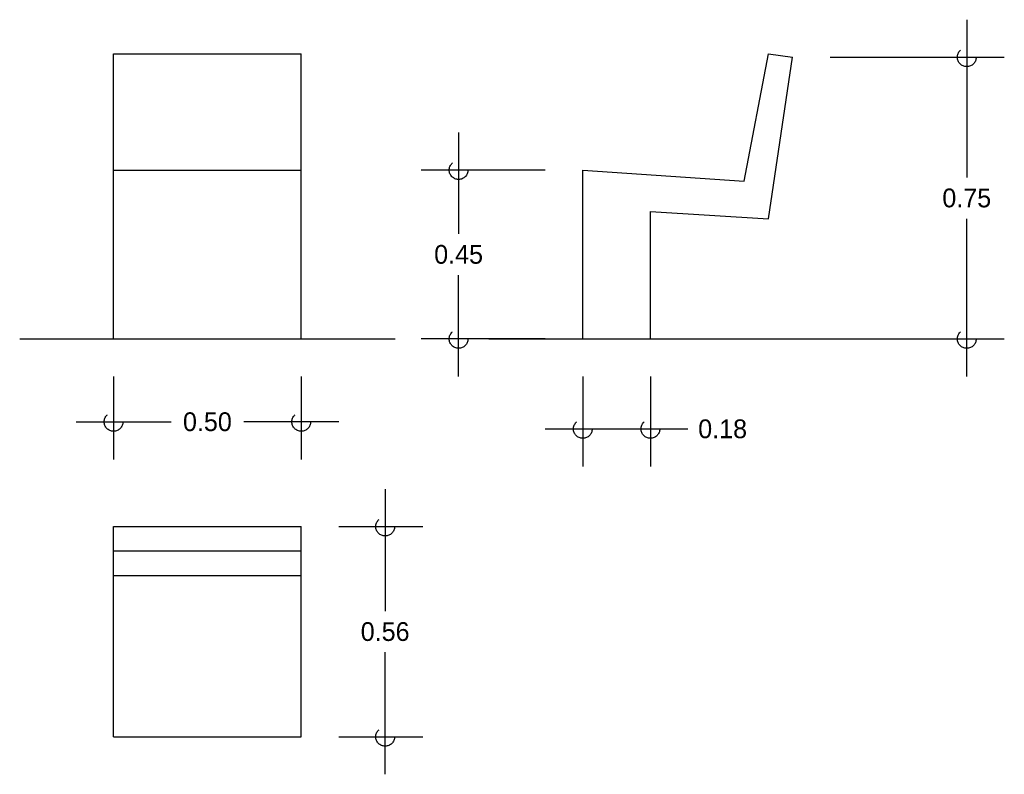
# Model space of a CAD drawing. Header units: centimetres. Extents: x 2 to 4.62, y 0.84 to 2.85.
import ezdxf

# ---------------------------------------------------------------- set-up
doc = ezdxf.new("R2010")
doc.units = ezdxf.units.CM
doc.header["$LTSCALE"] = 0.005
doc.header["$MEASUREMENT"] = 0
doc.linetypes.add('ACAD_ISO04W100', pattern=[30, 24, -3, 0, -3])
doc.layers.add('EJES', color=7, linetype='ACAD_ISO04W100')
doc.dimstyles.get("Standard").update_dxf_attribs({"dimtxt": 0.18, "dimasz": 0.18, "dimexe": 0.18, "dimexo": 0.0625, "dimgap": 0.09, "dimtad": 0, "dimtih": 1, "dimtoh": 1, "dimdec": 4, "dimzin": 0, "dimdsep": 46, "dimtxsty": 'Standard', "dimcen": 0.09, "dimadec": 0, "dimazin": 0, "dimtfac": 1, "dimtdec": 4, "dimtofl": 0, "dimtmove": 0, "dimatfit": 3, "dimfxl": 0, "dimtolj": 1, "dimtzin": 0, "dimarcsym": 0})

# ---------------------------------------------------------------- blocks, each defined once
blk = doc.blocks.new('_Small')
at = {"layer": 'EJES', "color": 0, "lineweight": -2}
blk.add_circle((0, 0), 0.25, dxfattribs=at)
blk = doc.blocks.new('*D5')
at = {"color": 0, "lineweight": -2, "ltscale": 0.005}
for p, q in [((2.9735, 1.6), (2.9735, 1.275)), ((2.85, 1.5), (3.0735, 1.5)), ((2.9735, 0.84), (2.9735, 1.165)), ((2.85, 0.94), (3.0735, 0.94))]:
    blk.add_line(p, q, dxfattribs=at)
at = {"layer": 'Defpoints', "color": 0, "ltscale": 0.005}
for p in [(2.75, 1.5), (2.75, 0.94), (2.9735, 0.94)]:
    blk.add_point(p, dxfattribs=at)
at = {"color": 0, "lineweight": -2, "ltscale": 0.005, "xscale": 0.1, "yscale": 0.1, "zscale": 0.1}
for p, rotation in [((2.9735, 1.5), 90), ((2.9735, 0.94), 270)]:
    blk.add_blockref('_Small', p, dxfattribs=dict(at, rotation=rotation))
at = {"color": 0, "ltscale": 0.005, "insert": (2.9735, 1.22), "char_height": 0.05, "attachment_point": 5}
blk.add_mtext('\\A1;0.56', dxfattribs=at)
blk = doc.blocks.new('*D4')
at = {"color": 0, "lineweight": -2, "ltscale": 0.005}
for p, q in [((4.5228, 2.8506), (4.5228, 2.4303)), ((4.1586, 2.7506), (4.6228, 2.7506)), ((4.5228, 1.9), (4.5228, 2.3203)), ((4.1586, 2), (4.6228, 2))]:
    blk.add_line(p, q, dxfattribs=at)
at = {"layer": 'Defpoints', "color": 0, "ltscale": 0.005}
for p in [(4.0586, 2.7506), (4.0586, 2), (4.5228, 2)]:
    blk.add_point(p, dxfattribs=at)
at = {"color": 0, "lineweight": -2, "ltscale": 0.005, "xscale": 0.1, "yscale": 0.1, "zscale": 0.1}
for p, rotation in [((4.5228, 2.7506), 90), ((4.5228, 2), 270)]:
    blk.add_blockref('_Small', p, dxfattribs=dict(at, rotation=rotation))
at = {"color": 0, "ltscale": 0.005, "insert": (4.5228, 2.3753), "char_height": 0.05, "attachment_point": 5}
blk.add_mtext('\\A1;0.75', dxfattribs=at)
blk = doc.blocks.new('*D3')
at = {"color": 0, "lineweight": -2, "ltscale": 0.005}
for p, q in [((3.5, 1.9), (3.5, 1.6602)), ((3.68, 1.9), (3.68, 1.6602)), ((3.4, 1.7602), (3.68, 1.7602)), ((3.68, 1.7602), (3.78, 1.7602))]:
    blk.add_line(p, q, dxfattribs=at)
at = {"layer": 'Defpoints', "color": 0, "ltscale": 0.005}
for p in [(3.5, 2), (3.68, 2), (3.68, 1.7602)]:
    blk.add_point(p, dxfattribs=at)
at = {"color": 0, "lineweight": -2, "ltscale": 0.005, "xscale": 0.1, "yscale": 0.1, "zscale": 0.1, "rotation": 180}
blk.add_blockref('_Small', (3.5, 1.7602), dxfattribs=at)
at = {"color": 0, "lineweight": -2, "ltscale": 0.005, "xscale": 0.1, "yscale": 0.1, "zscale": 0.1}
blk.add_blockref('_Small', (3.68, 1.7602), dxfattribs=at)
at = {"color": 0, "ltscale": 0.005, "insert": (3.8725, 1.7602), "char_height": 0.05, "attachment_point": 5}
blk.add_mtext('\\A1;0.18', dxfattribs=at)
blk = doc.blocks.new('*D2')
at = {"color": 0, "lineweight": -2, "ltscale": 0.005}
for p, q in [((3.1692, 2.55), (3.1692, 2.28)), ((3.4, 2.45), (3.0692, 2.45)), ((3.1692, 1.9), (3.1692, 2.17)), ((3.4, 2), (3.0692, 2))]:
    blk.add_line(p, q, dxfattribs=at)
at = {"layer": 'Defpoints', "color": 0, "ltscale": 0.005}
for p in [(3.5, 2.45), (3.1692, 2), (3.5, 2)]:
    blk.add_point(p, dxfattribs=at)
at = {"color": 0, "lineweight": -2, "ltscale": 0.005, "xscale": 0.1, "yscale": 0.1, "zscale": 0.1}
for p, rotation in [((3.1692, 2.45), 90), ((3.1692, 2), 270)]:
    blk.add_blockref('_Small', p, dxfattribs=dict(at, rotation=rotation))
at = {"color": 0, "ltscale": 0.005, "insert": (3.1692, 2.225), "char_height": 0.05, "attachment_point": 5}
blk.add_mtext('\\A1;0.45', dxfattribs=at)
blk = doc.blocks.new('*D1')
at = {"color": 0, "lineweight": -2, "ltscale": 0.005}
for p, q in [((2.25, 1.9), (2.25, 1.6791)), ((2.75, 1.9), (2.75, 1.6791)), ((2.15, 1.7791), (2.4033, 1.7791)), ((2.85, 1.7791), (2.5967, 1.7791))]:
    blk.add_line(p, q, dxfattribs=at)
at = {"layer": 'Defpoints', "color": 0, "ltscale": 0.005}
for p in [(2.25, 2), (2.75, 2), (2.75, 1.7791)]:
    blk.add_point(p, dxfattribs=at)
at = {"color": 0, "lineweight": -2, "ltscale": 0.005, "xscale": 0.1, "yscale": 0.1, "zscale": 0.1, "rotation": 180}
blk.add_blockref('_Small', (2.25, 1.7791), dxfattribs=at)
at = {"color": 0, "lineweight": -2, "ltscale": 0.005, "xscale": 0.1, "yscale": 0.1, "zscale": 0.1}
blk.add_blockref('_Small', (2.75, 1.7791), dxfattribs=at)
at = {"color": 0, "ltscale": 0.005, "insert": (2.5, 1.7791), "char_height": 0.05, "attachment_point": 5}
blk.add_mtext('\\A1;0.50', dxfattribs=at)

msp = doc.modelspace()

# ---------------------------------------------------------------- linework, layer by layer
at = {"ltscale": 0.005}
for p, q in [((2.25, 2), (2.25, 2.76)), ((2.25, 2.76), (2.75, 2.76)), ((2.75, 2), (2.75, 2.76)), ((3.93, 2.42), (3.995, 2.76)), ((3.995, 2.76), (4.0586, 2.7506)), ((3.995, 2.32), (4.0586, 2.7506)), ((2.25, 2.45), (2.75, 2.45)), ((3.5, 2.45), (3.93, 2.42)), ((3.5, 2), (3.5, 2.45)), ((3.68, 2.3391), (3.995, 2.32)), ((3.68, 2), (3.68, 2.3391)), ((2, 2), (3, 2)), ((3.25, 2), (4.31, 2)), ((2.25, 1.5), (2.75, 1.5)), ((2.25, 0.94), (2.25, 1.5)), ((2.75, 0.94), (2.75, 1.5)), ((2.25, 1.435), (2.75, 1.435)), ((2.25, 1.37), (2.75, 1.37)), ((2.25, 0.94), (2.75, 0.94))]:
    msp.add_line(p, q, dxfattribs=at)

# ---------------------------------------------------------------- dimensions: what is measured, and where the dimension line sits
for base, p1, p2, picture, middle in [((4.5228, 2), (4.0586, 2.7506), (4.0586, 2), '*D4', (4.5228, 2.3753)), ((3.1692, 2), (3.5, 2.45), (3.5, 2), '*D2', (3.1692, 2.225)), ((2.9735, 0.94), (2.75, 1.5), (2.75, 0.94), '*D5', (2.9735, 1.22))]:
    dim = msp.add_linear_dim(base=base, p1=p1, p2=p2, angle=90, dimstyle='Standard', override={"dimtxt": 0.05, "dimasz": 0.1, "dimexe": 0.1, "dimexo": 0.1, "dimgap": 0.03, "dimdec": 2, "dimblk": 'Small', "dimdle": 0.1, "dimtdec": 2}, dxfattribs=at)
    dim.commit()
    dim.dimension.update_dxf_attribs({"geometry": picture, "text_midpoint": middle})
for base, p1, p2, picture, middle in [((2.75, 1.7791), (2.25, 2), (2.75, 2), '*D1', (2.5, 1.7791)), ((3.68, 1.7602), (3.5, 2), (3.68, 2), '*D3', (3.8725, 1.7602))]:
    dim = msp.add_linear_dim(base=base, p1=p1, p2=p2, dimstyle='Standard', override={"dimtxt": 0.05, "dimasz": 0.1, "dimexe": 0.1, "dimexo": 0.1, "dimgap": 0.03, "dimdec": 2, "dimblk": 'Small', "dimdle": 0.1, "dimtdec": 2}, dxfattribs=at)
    dim.commit()
    dim.dimension.update_dxf_attribs({"geometry": picture, "text_midpoint": middle})

doc.saveas('drawing.dxf')
